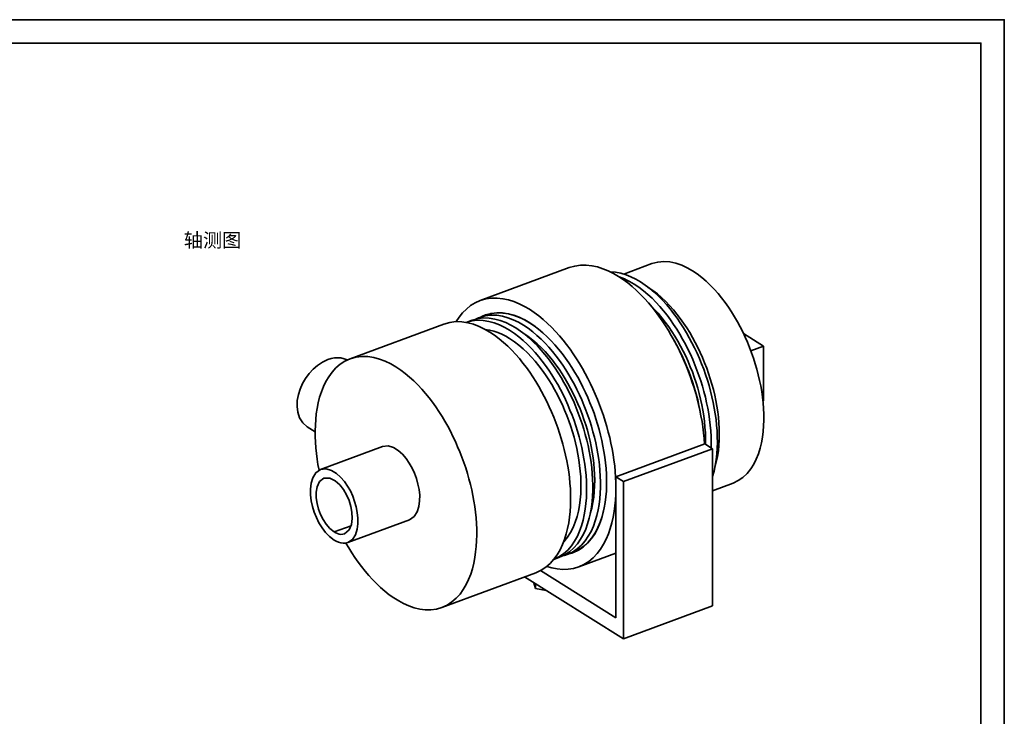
# Model space of a CAD drawing. Header units: millimetres. Extents: x 0 to 420, y 0 to 297.
# Tile 16 of 16: x 210 to 420, y 148 to 297. Entities that reach past the tile are written whole.
import ezdxf
from ezdxf.enums import TextEntityAlignment as Align

# ---------------------------------------------------------------- set-up
doc = ezdxf.new("R2010")
doc.units = ezdxf.units.MM
for name, color, linetype, lineweight, true_color in [('FRAME', 7, 'Continuous', 35, 0x3c3c3c), ('OUTLINE', 7, 'Continuous', 35, 0x141414), ('TEXT', 7, 'Continuous', 18, 0x141414)]:
    doc.layers.add(name, color=color, linetype=linetype, lineweight=lineweight, true_color=true_color)
doc.styles.add('ZH', font='simsun.ttc')

msp = doc.modelspace()

# ---------------------------------------------------------------- linework, layer by layer
at = {"layer": 'FRAME'}
for points in [[(0, 0), (420, 0), (420, 297), (0, 297)], [(5, 5), (415, 5), (415, 292), (5, 292)]]:
    msp.add_lwpolyline(points, close=True, dxfattribs=at)
at = {"layer": 'OUTLINE'}
for points in [[(308.22, 237.12), (327.19, 244.14)], [(327.19, 244.14), (328.37, 244.48), (329.58, 244.66), (330.81, 244.68), (332.03, 244.55), (333.23, 244.29), (334.4, 243.92), (335.53, 243.45), (336.63, 242.91), (337.69, 242.29)], [(338.83, 242.77), (344.85, 245)], [(344.85, 245), (346.1, 245.34), (347.4, 245.45), (348.69, 245.36), (349.96, 245.09), (351.19, 244.67), (352.38, 244.12), (353.5, 243.47)], [(335.98, 243.24), (337.11, 243.15), (338.23, 242.94), (339.32, 242.61), (340.38, 242.19), (341.4, 241.68), (342.38, 241.11)], [(337.69, 242.29), (338.71, 241.61), (339.69, 240.88), (340.63, 240.11), (341.54, 239.3), (342.42, 238.45), (343.26, 237.57), (344.08, 236.66), (344.86, 235.72), (345.62, 234.76), (346.34, 233.78), (347.04, 232.78), (347.72, 231.76), (348.36, 230.73), (348.98, 229.68), (349.58, 228.61), (350.15, 227.53), (350.7, 226.44), (351.22, 225.34), (351.72, 224.22), (352.19, 223.1), (352.64, 221.96), (353.06, 220.82), (353.46, 219.66), (353.84, 218.5), (354.18, 217.33), (354.51, 216.15), (354.8, 214.97), (355.07, 213.78), (355.31, 212.58), (355.53, 211.38), (355.71, 210.18), (355.86, 208.96), (355.98, 207.75), (356.07, 206.53)], [(337.89, 242.16), (338.45, 241.96), (338.99, 241.73), (339.52, 241.48), (340.05, 241.21), (340.56, 240.92), (341.06, 240.62)], [(353.5, 243.47), (354.51, 242.79), (355.48, 242.05), (356.41, 241.26), (357.29, 240.42), (358.13, 239.54), (358.94, 238.63), (359.71, 237.69), (360.45, 236.72), (361.15, 235.72), (361.83, 234.71), (362.47, 233.67), (363.07, 232.61), (363.65, 231.54), (364.2, 230.45), (364.72, 229.35), (365.21, 228.24), (365.67, 227.11), (366.1, 225.97), (366.5, 224.82), (366.87, 223.66), (367.21, 222.49), (367.52, 221.31), (367.8, 220.12), (368.04, 218.93), (368.25, 217.73), (368.42, 216.52), (368.55, 215.31), (368.65, 214.1), (368.7, 212.88), (368.7, 211.66), (368.66, 210.44), (368.57, 209.23), (368.42, 208.02), (368.2, 206.82), (367.92, 205.63), (367.55, 204.47), (367.11, 203.34), (366.56, 202.25), (365.91, 201.22), (365.15, 200.27), (364.26, 199.44), (363.26, 198.74), (362.16, 198.23)], [(341.06, 240.62), (342.07, 239.95), (343.04, 239.21), (343.97, 238.43), (344.86, 237.61), (345.71, 236.75), (346.53, 235.86), (347.32, 234.93), (348.07, 233.98), (348.79, 233.01), (349.48, 232.01), (350.15, 231), (350.78, 229.97), (351.39, 228.92), (351.97, 227.85), (352.52, 226.77), (353.04, 225.68), (353.54, 224.57), (354.01, 223.45), (354.45, 222.32), (354.86, 221.18), (355.25, 220.03), (355.61, 218.88), (355.94, 217.71), (356.24, 216.54), (356.51, 215.35), (356.75, 214.17), (356.96, 212.97), (357.14, 211.77), (357.28, 210.57), (357.39, 209.36), (357.46, 208.15), (357.48, 206.94), (357.47, 205.72)], [(342.38, 241.11), (343.4, 240.42), (344.38, 239.68), (345.32, 238.89), (346.22, 238.05), (347.09, 237.18), (347.92, 236.27), (348.71, 235.33), (349.47, 234.36), (350.2, 233.37), (350.9, 232.36), (351.57, 231.33), (352.2, 230.28), (352.81, 229.21), (353.39, 228.13), (353.95, 227.03), (354.47, 225.92), (354.97, 224.79), (355.44, 223.66), (355.88, 222.51), (356.29, 221.35), (356.68, 220.18), (357.03, 219.01), (357.36, 217.82), (357.65, 216.63), (357.92, 215.43), (358.15, 214.22), (358.35, 213.01), (358.52, 211.79), (358.65, 210.56), (358.74, 209.34), (358.79, 208.11), (358.8, 206.88), (358.77, 205.65), (358.68, 204.43), (358.54, 203.2), (358.35, 201.99), (358.09, 200.79), (357.76, 199.6)], [(344.05, 239.94), (345.05, 239.27), (346, 238.54), (346.91, 237.76), (347.78, 236.93), (348.61, 236.07), (349.41, 235.17), (350.17, 234.24), (350.9, 233.29), (351.6, 232.31), (352.26, 231.31), (352.9, 230.29), (353.5, 229.26), (354.08, 228.2), (354.62, 227.14), (355.14, 226.05), (355.63, 224.96), (356.09, 223.85), (356.52, 222.73), (356.92, 221.6), (357.29, 220.46), (357.63, 219.31), (357.95, 218.15), (358.23, 216.98), (358.48, 215.81), (358.69, 214.63), (358.88, 213.44), (359.02, 212.25), (359.13, 211.06), (359.2, 209.86), (359.22, 208.66), (359.2, 207.46), (359.13, 206.26), (359.01, 205.07), (358.82, 203.88), (358.58, 202.71), (358.26, 201.55)], [(344.05, 239.94), (345.05, 239.27), (346, 238.54), (346.91, 237.76), (347.78, 236.93), (348.61, 236.07), (349.41, 235.17), (350.17, 234.24), (350.9, 233.29), (351.6, 232.31), (352.26, 231.31), (352.9, 230.29), (353.5, 229.26), (354.08, 228.2), (354.62, 227.14), (355.14, 226.05), (355.63, 224.96), (356.09, 223.85), (356.52, 222.73), (356.92, 221.6), (357.29, 220.46), (357.63, 219.31), (357.95, 218.15), (358.23, 216.98), (358.48, 215.81), (358.69, 214.63), (358.88, 213.44), (359.02, 212.25), (359.13, 211.06), (359.2, 209.86), (359.22, 208.66), (359.2, 207.46), (359.13, 206.26), (359.01, 205.07), (358.82, 203.88), (358.58, 202.71), (358.26, 201.55)], [(308.22, 237.12), (309.39, 237.46), (310.61, 237.64), (311.83, 237.65), (313.05, 237.53), (314.25, 237.27), (315.42, 236.9), (316.56, 236.43), (317.66, 235.88), (318.72, 235.27)], [(303.1, 232.63), (303.74, 233.6), (304.47, 234.5), (305.28, 235.32), (306.18, 236.04), (307.16, 236.64), (308.22, 237.12)], [(318.72, 235.27), (319.73, 234.59), (320.72, 233.86), (321.66, 233.08), (322.57, 232.27), (323.45, 231.42), (324.3, 230.54), (325.11, 229.62), (325.89, 228.69), (326.65, 227.73), (327.38, 226.74), (328.08, 225.74), (328.75, 224.72), (329.4, 223.68), (330.02, 222.63), (330.62, 221.56), (331.19, 220.48), (331.74, 219.39), (332.26, 218.29), (332.76, 217.17), (333.23, 216.04), (333.68, 214.9), (334.1, 213.76), (334.5, 212.6), (334.87, 211.44), (335.22, 210.27), (335.54, 209.09), (335.84, 207.9), (336.11, 206.71), (336.35, 205.51), (336.56, 204.31), (336.74, 203.1), (336.9, 201.88), (337.02, 200.67), (337.1, 199.45), (337.15, 198.23), (337.16, 197), (337.14, 195.78), (337.07, 194.56), (336.95, 193.34), (336.79, 192.13), (336.58, 190.93), (336.3, 189.74), (335.97, 188.56), (335.57, 187.41), (335.09, 186.28), (334.53, 185.2), (333.89, 184.16), (333.14, 183.19), (332.3, 182.3), (331.36, 181.52), (330.33, 180.87), (329.22, 180.36)], [(344.49, 236.16), (345.35, 235.31), (346.17, 234.41), (346.95, 233.48), (347.7, 232.53), (348.42, 231.55), (349.1, 230.55), (349.75, 229.52), (350.37, 228.48), (350.96, 227.42), (351.52, 226.35), (352.05, 225.26), (352.55, 224.15), (353.02, 223.03), (353.47, 221.91), (353.88, 220.77), (354.26, 219.61), (354.61, 218.45), (354.94, 217.28), (355.23, 216.11), (355.48, 214.92), (355.71, 213.73), (355.9, 212.53), (356.05, 211.33), (356.16, 210.12), (356.24, 208.91), (356.27, 207.7), (356.25, 206.49)], [(306.47, 232.93), (307.65, 233.26), (308.87, 233.41), (310.1, 233.38), (311.31, 233.19), (312.5, 232.87), (313.65, 232.43), (314.75, 231.89), (315.82, 231.28)], [(307.31, 233.18), (307.44, 233.25), (307.57, 233.31), (307.7, 233.37), (307.83, 233.42), (307.97, 233.48), (308.11, 233.53)], [(308.11, 233.53), (309.42, 234.02)], [(308.11, 233.53), (309.29, 233.86), (310.51, 234.01), (311.73, 233.98), (312.95, 233.79), (314.13, 233.47), (315.28, 233.03), (316.39, 232.5), (317.45, 231.88)], [(308.42, 233.65), (308.57, 233.72), (308.72, 233.8), (308.88, 233.87), (309.03, 233.94), (309.19, 234), (309.35, 234.06)], [(309.35, 234.06), (310.53, 234.39), (311.75, 234.54), (312.99, 234.51), (314.2, 234.32), (315.39, 234), (316.54, 233.56), (317.65, 233.03), (318.72, 232.41)], [(309.42, 234.02), (310.6, 234.35), (311.82, 234.5), (313.05, 234.47), (314.27, 234.28), (315.45, 233.96), (316.6, 233.52), (317.71, 232.99), (318.77, 232.37)], [(310.26, 234.27), (310.3, 234.29), (310.33, 234.31), (310.37, 234.33), (310.41, 234.35), (310.45, 234.37), (310.49, 234.39)], [(280.45, 224.71), (300.48, 232.12)], [(300.48, 232.12), (301.72, 232.47), (303, 232.63), (304.28, 232.6), (305.56, 232.4), (306.8, 232.06), (308.01, 231.6), (309.17, 231.04), (310.28, 230.4)], [(305.23, 232.47), (306.47, 232.93)], [(305.23, 232.47), (306.41, 232.78), (307.62, 232.92), (308.83, 232.88), (310.04, 232.69), (311.21, 232.37), (312.35, 231.93), (313.45, 231.4), (314.5, 230.79)], [(315.82, 231.28), (316.82, 230.61), (317.78, 229.88), (318.7, 229.11), (319.59, 228.29), (320.43, 227.44), (321.25, 226.55), (322.03, 225.64), (322.78, 224.7), (323.5, 223.73), (324.19, 222.74), (324.85, 221.74), (325.48, 220.71), (326.09, 219.67), (326.66, 218.61), (327.21, 217.54), (327.74, 216.46), (328.23, 215.36), (328.7, 214.25), (329.14, 213.13), (329.56, 212), (329.95, 210.86), (330.31, 209.71), (330.64, 208.56), (330.94, 207.39), (331.22, 206.22), (331.47, 205.04), (331.68, 203.86), (331.86, 202.67), (332.01, 201.47), (332.12, 200.27), (332.2, 199.07), (332.24, 197.87), (332.23, 196.67), (332.18, 195.46), (332.08, 194.26), (331.93, 193.07), (331.73, 191.88), (331.46, 190.71), (331.13, 189.55), (330.72, 188.42), (330.22, 187.32), (329.64, 186.27), (328.95, 185.28), (328.16, 184.38), (327.26, 183.58), (326.26, 182.91), (325.16, 182.41)], [(317.45, 231.88), (318.45, 231.21), (319.41, 230.49), (320.33, 229.71), (321.22, 228.9), (322.07, 228.04), (322.88, 227.16), (323.66, 226.24), (324.42, 225.3), (325.13, 224.33), (325.82, 223.35), (326.48, 222.34), (327.12, 221.32), (327.72, 220.27), (328.3, 219.22), (328.85, 218.15), (329.37, 217.06), (329.86, 215.97), (330.33, 214.86), (330.78, 213.74), (331.19, 212.61), (331.58, 211.47), (331.94, 210.32), (332.27, 209.16), (332.58, 208), (332.85, 206.83), (333.1, 205.65), (333.31, 204.46), (333.49, 203.27), (333.64, 202.08), (333.76, 200.88), (333.83, 199.68), (333.87, 198.47), (333.86, 197.27), (333.82, 196.07), (333.72, 194.87), (333.57, 193.67), (333.36, 192.49), (333.1, 191.31), (332.76, 190.16), (332.35, 189.03), (331.86, 187.93), (331.27, 186.88), (330.59, 185.89), (329.79, 184.98), (328.89, 184.18), (327.89, 183.52), (326.8, 183.01)], [(318.72, 232.41), (319.72, 231.74), (320.68, 231.01), (321.61, 230.23), (322.49, 229.42), (323.34, 228.56), (324.16, 227.67), (324.95, 226.75), (325.7, 225.81), (326.42, 224.84), (327.11, 223.85), (327.77, 222.84), (328.4, 221.82), (329.01, 220.77), (329.59, 219.71), (330.14, 218.64), (330.66, 217.55), (331.16, 216.45), (331.63, 215.34), (332.07, 214.22), (332.49, 213.09), (332.88, 211.94), (333.24, 210.79), (333.58, 209.63), (333.88, 208.46), (334.16, 207.29), (334.4, 206.11), (334.62, 204.92), (334.8, 203.73), (334.95, 202.53), (335.06, 201.33), (335.14, 200.12), (335.17, 198.92), (335.17, 197.71), (335.12, 196.51), (335.02, 195.3), (334.87, 194.1), (334.67, 192.92), (334.4, 191.74), (334.06, 190.58), (333.65, 189.45), (333.16, 188.35), (332.57, 187.29), (331.88, 186.3), (331.09, 185.39), (330.19, 184.59), (329.18, 183.93), (328.09, 183.42)], [(318.77, 232.37), (318.99, 232.23), (319.2, 232.09), (319.41, 231.95), (319.63, 231.8), (319.84, 231.65), (320.04, 231.5)], [(309.29, 230.98), (310.21, 230.84), (311.12, 230.61), (312, 230.31), (312.86, 229.94), (313.69, 229.51), (314.5, 229.04)], [(310.28, 230.4), (311.29, 229.72), (312.26, 229), (313.19, 228.22), (314.09, 227.41), (314.95, 226.55), (315.78, 225.67), (316.57, 224.75), (317.34, 223.81), (318.07, 222.85), (318.78, 221.86), (319.45, 220.86), (320.1, 219.84), (320.73, 218.8), (321.32, 217.74), (321.89, 216.67), (322.43, 215.59), (322.95, 214.49), (323.44, 213.39), (323.91, 212.27), (324.35, 211.14), (324.76, 210), (325.15, 208.85), (325.51, 207.69), (325.84, 206.53), (326.15, 205.36), (326.43, 204.18), (326.68, 202.99), (326.9, 201.8), (327.09, 200.6), (327.24, 199.4), (327.37, 198.19), (327.45, 196.99), (327.5, 195.78), (327.51, 194.56), (327.48, 193.35), (327.41, 192.14), (327.28, 190.94), (327.11, 189.74), (326.87, 188.55), (326.58, 187.37), (326.22, 186.22), (325.78, 185.09), (325.26, 183.99), (324.65, 182.95), (323.94, 181.97), (323.13, 181.07), (322.21, 180.28), (321.19, 179.62), (320.09, 179.11)], [(314.5, 230.79), (315.5, 230.12), (316.46, 229.4), (317.38, 228.62), (318.26, 227.81), (319.11, 226.96), (319.92, 226.07), (320.71, 225.16), (321.45, 224.22), (322.17, 223.26), (322.86, 222.27), (323.52, 221.27), (324.15, 220.24), (324.76, 219.2), (325.33, 218.15), (325.88, 217.08), (326.41, 216), (326.9, 214.9), (327.37, 213.79), (327.81, 212.68), (328.23, 211.55), (328.62, 210.41), (328.98, 209.26), (329.31, 208.11), (329.62, 206.95), (329.89, 205.78), (330.14, 204.6), (330.35, 203.42), (330.54, 202.23), (330.69, 201.04), (330.8, 199.84), (330.88, 198.64), (330.92, 197.44), (330.91, 196.24), (330.87, 195.04), (330.77, 193.84), (330.63, 192.64), (330.42, 191.46), (330.16, 190.29), (329.83, 189.13), (329.42, 188), (328.94, 186.9), (328.36, 185.85), (327.68, 184.86), (326.9, 183.94), (326.01, 183.14), (325.01, 182.47), (323.93, 181.95)], [(314.5, 229.04), (315.51, 228.36), (316.48, 227.61), (317.41, 226.82), (318.3, 225.98), (319.14, 225.09), (319.95, 224.18), (320.73, 223.23), (321.46, 222.26), (322.17, 221.26), (322.84, 220.24), (323.48, 219.2), (324.09, 218.14), (324.67, 217.06), (325.22, 215.97), (325.74, 214.87), (326.23, 213.75), (326.69, 212.61), (327.12, 211.47), (327.52, 210.31), (327.89, 209.15), (328.23, 207.97), (328.54, 206.79), (328.81, 205.6), (329.05, 204.4), (329.26, 203.2), (329.43, 201.99), (329.56, 200.77), (329.65, 199.55), (329.7, 198.33), (329.7, 197.11), (329.65, 195.89), (329.55, 194.67), (329.39, 193.46), (329.17, 192.26), (328.88, 191.07), (328.5, 189.91), (328.04, 188.77), (327.48, 187.69), (326.82, 186.66), (326.04, 185.72)], [(317.49, 230.11), (318.48, 229.44), (319.43, 228.71), (320.34, 227.93), (321.21, 227.1), (322.05, 226.24), (322.84, 225.34), (323.61, 224.41), (324.34, 223.46), (325.03, 222.48), (325.7, 221.48), (326.33, 220.46), (326.94, 219.43), (327.51, 218.37), (328.06, 217.31), (328.57, 216.22), (329.06, 215.13), (329.52, 214.02), (329.95, 212.9), (330.35, 211.77), (330.73, 210.63), (331.07, 209.48), (331.38, 208.32), (331.66, 207.15), (331.91, 205.98), (332.13, 204.8), (332.31, 203.61), (332.46, 202.42), (332.56, 201.22), (332.63, 200.03), (332.66, 198.83), (332.63, 197.63), (332.56, 196.43), (332.44, 195.24), (332.26, 194.05), (332.01, 192.88), (331.7, 191.72)], [(368.67, 227.4), (364.38, 230.08)], [(349.47, 228.82), (350.08, 227.72), (350.66, 226.6), (351.22, 225.47), (351.75, 224.32), (352.24, 223.16), (352.71, 221.99), (353.15, 220.81), (353.55, 219.62), (353.93, 218.41), (354.28, 217.2), (354.6, 215.98), (354.88, 214.75), (355.13, 213.51)], [(365.95, 226.4), (368.67, 227.4)], [(368.67, 215.74), (368.67, 227.4)], [(273.84, 200.96), (273.62, 202.15), (273.44, 203.34), (273.28, 204.53), (273.16, 205.74), (273.08, 206.94), (273.03, 208.14), (273.03, 209.35), (273.06, 210.55), (273.14, 211.76), (273.26, 212.96), (273.44, 214.15), (273.68, 215.33), (273.97, 216.5), (274.34, 217.65), (274.78, 218.78), (275.3, 219.86), (275.91, 220.9), (276.62, 221.88), (277.43, 222.77), (278.34, 223.56), (279.35, 224.21), (280.45, 224.71)], [(275.74, 224.54), (276.41, 224.75), (277.11, 224.89), (277.81, 224.94), (278.51, 224.89), (279.2, 224.73), (279.86, 224.47)], [(280.45, 224.71), (281.69, 225.06), (282.97, 225.22), (284.25, 225.19), (285.53, 224.99), (286.77, 224.65), (287.98, 224.19), (289.14, 223.63), (290.25, 222.98)], [(271.33, 210.21), (270.38, 211.03), (269.7, 212.1), (269.31, 213.3), (269.16, 214.56), (269.21, 215.82), (269.44, 217.07), (269.82, 218.27), (270.34, 219.43), (270.98, 220.52), (271.72, 221.55), (272.58, 222.48), (273.54, 223.31), (274.59, 224.01), (275.74, 224.54)], [(290.25, 222.98), (291.26, 222.31), (292.23, 221.58), (293.16, 220.81), (294.06, 219.99), (294.92, 219.14), (295.75, 218.26), (296.54, 217.34), (297.31, 216.4), (298.04, 215.44), (298.75, 214.45), (299.43, 213.45), (300.08, 212.43), (300.7, 211.39), (301.29, 210.33), (301.86, 209.26), (302.41, 208.18), (302.92, 207.08), (303.41, 205.97), (303.88, 204.85), (304.32, 203.73), (304.73, 202.59), (305.12, 201.44), (305.48, 200.28), (305.82, 199.12), (306.12, 197.94), (306.4, 196.76), (306.65, 195.58), (306.87, 194.39), (307.06, 193.19), (307.21, 191.99), (307.34, 190.78), (307.42, 189.57), (307.47, 188.36), (307.49, 187.15), (307.45, 185.94), (307.38, 184.73), (307.25, 183.53), (307.08, 182.33), (306.85, 181.14), (306.55, 179.96), (306.19, 178.81), (305.75, 177.68), (305.23, 176.58), (304.62, 175.54), (303.91, 174.55), (303.1, 173.66), (302.18, 172.87), (301.16, 172.21), (300.06, 171.7)], [(368.52, 215.69), (368.67, 215.74)], [(273.02, 209.15), (271.33, 210.21)], [(287.37, 206), (274.19, 201.13)], [(293.14, 190.41), (294.13, 191.08), (294.78, 192.09), (295.15, 193.24), (295.3, 194.43), (295.31, 195.64), (295.18, 196.84), (294.95, 198.02), (294.62, 199.18), (294.2, 200.31), (293.7, 201.41), (293.1, 202.45), (292.42, 203.45), (291.63, 204.36), (290.73, 205.16), (289.71, 205.79), (288.56, 206.14), (287.37, 206)], [(337.16, 199.54), (356.14, 206.56)], [(357.76, 205.54), (356.14, 206.56)], [(338.79, 198.52), (357.76, 205.54)], [(357.76, 172.02), (357.76, 205.54)], [(274.19, 201.13), (273.18, 200.42), (272.52, 199.37), (272.16, 198.18), (272.02, 196.94), (272.04, 195.69), (272.19, 194.46), (272.46, 193.24), (272.82, 192.04), (273.28, 190.88), (273.83, 189.77), (274.48, 188.7), (275.23, 187.7), (276.09, 186.8), (277.08, 186.04)], [(279.96, 185.54), (280.95, 186.21), (281.6, 187.22), (281.97, 188.36), (282.13, 189.56), (282.13, 190.76), (282, 191.96), (281.77, 193.14), (281.44, 194.3), (281.02, 195.43), (280.52, 196.53), (279.93, 197.58), (279.24, 198.57), (278.45, 199.48), (277.56, 200.29), (276.53, 200.92), (275.38, 201.26), (274.19, 201.13)], [(337.16, 169.51), (337.16, 199.54)], [(338.79, 198.52), (337.16, 199.54)], [(274.89, 199.26), (273.95, 198.52), (273.44, 197.43), (273.24, 196.25), (273.26, 195.04), (273.43, 193.85), (273.73, 192.68), (274.16, 191.55), (274.69, 190.47), (275.35, 189.46), (276.14, 188.55), (277.08, 187.79)], [(279.27, 187.41), (280.26, 188.22), (280.76, 189.41), (280.93, 190.69), (280.86, 191.99), (280.63, 193.26), (280.24, 194.5), (279.73, 195.69), (279.08, 196.82), (278.28, 197.84), (277.32, 198.71), (276.16, 199.28), (274.89, 199.26)], [(338.79, 165), (338.79, 198.52)], [(357.76, 196.6), (362.16, 198.23)], [(334.54, 192.33), (334.22, 191.1), (333.82, 189.9), (333.33, 188.74), (332.74, 187.62), (332.05, 186.57), (331.24, 185.6), (330.31, 184.74), (329.26, 184.04), (328.12, 183.5)], [(280.68, 189.13), (277.08, 187.79)], [(293.14, 190.41), (279.96, 185.54)], [(277.08, 187.79), (277.41, 187.6), (277.77, 187.45), (278.13, 187.35), (278.51, 187.29), (278.9, 187.31), (279.27, 187.41)], [(277.08, 186.04), (277.52, 185.8), (277.98, 185.6), (278.47, 185.45), (278.97, 185.39), (279.47, 185.41), (279.96, 185.54)], [(300.06, 171.7), (298.91, 171.37), (297.71, 171.21), (296.51, 171.21), (295.31, 171.36), (294.14, 171.64), (293, 172.03), (291.89, 172.52), (290.83, 173.09), (289.8, 173.72), (288.82, 174.42), (287.87, 175.16), (286.96, 175.95), (286.08, 176.78), (285.24, 177.64), (284.43, 178.53), (283.65, 179.45), (282.9, 180.4), (282.18, 181.37), (281.49, 182.36), (280.83, 183.36), (280.19, 184.39), (279.58, 185.43)], [(326.8, 183.01), (326.66, 182.97), (326.52, 182.92), (326.39, 182.87), (326.25, 182.83), (326.11, 182.79), (325.96, 182.76)], [(326.8, 183.01), (328.12, 183.5)], [(328.09, 183.42), (327.93, 183.36), (327.77, 183.31), (327.61, 183.26), (327.44, 183.21), (327.28, 183.17), (327.11, 183.13)], [(329.17, 183.92), (329.12, 183.91), (329.08, 183.89), (329.04, 183.88), (329, 183.87), (328.96, 183.86), (328.92, 183.85)], [(329.22, 180.36), (337.16, 183.31)], [(323.93, 181.95), (325.16, 182.41)], [(300.06, 171.7), (320.09, 179.11)], [(337.16, 169.51), (321.09, 179.56)], [(329.22, 180.36), (328.11, 180.04), (326.97, 179.86), (325.82, 179.82), (324.66, 179.91), (323.53, 180.12), (322.42, 180.44)], [(317.66, 178.21), (338.79, 165)], [(320.01, 175.76), (319.68, 176.95)], [(320.01, 176.74), (320.01, 175.76)], [(322.32, 175.3), (320.01, 175.76)], [(338.79, 165), (357.76, 172.02)]]:
    msp.add_lwpolyline(points, dxfattribs=at)

# ---------------------------------------------------------------- texts
at = {"layer": 'TEXT', "style": 'ZH'}
msp.add_text('轴测图', height=3, dxfattribs=at).set_placement((245, 250), align=Align.MIDDLE_LEFT)

doc.saveas('drawing.dxf')
